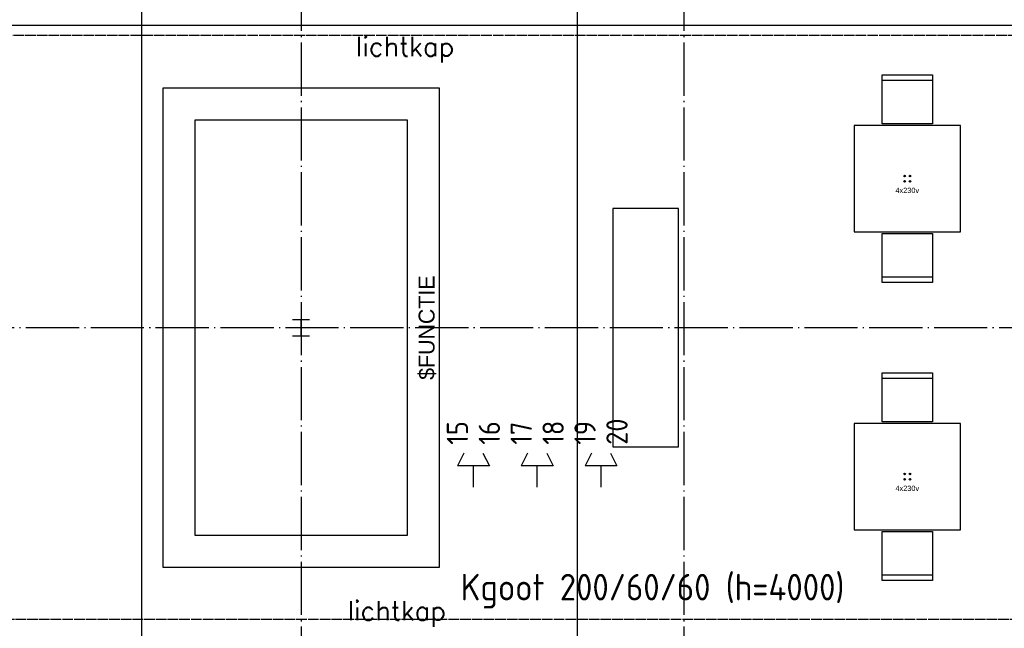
# Model space of a CAD drawing. Extents: x 0 to 1189, y 0 to 841.
# Tile 11 of 27: x 382 to 474, y 358 to 416. Entities that reach past the tile are written whole.
import ezdxf
from ezdxf.enums import TextEntityAlignment as Align

# ---------------------------------------------------------------- set-up
doc = ezdxf.new("R2010")
doc.units = 0
doc.header["$MEASUREMENT"] = 0
doc.linetypes.add('B0304', pattern=[6, 5, -0.5, 0, -0.5])
doc.linetypes.add('E0001', pattern=[1, 1, 0])
doc.layers.get('0').update_dxf_attribs({"linetype": 'CONTINUOUS'})
for name, color, linetype in [('A--L63', 50, 'CONTINUOUS'), ('A--L72', 1, 'CONTINUOUS'), ('A--T63', 1, 'CONTINUOUS'), ('GOTEN', 3, 'CONTINUOUS'), ('LABTAFELS', 7, 'CONTINUOUS'), ('VITELCODERING', 5, 'CONTINUOUS'), ('VITELDATA', 1, 'CONTINUOUS')]:
    doc.layers.add(name, color=color, linetype=linetype)
doc.styles.add('GBB_ISOP', font='b-gbp3.shx')
doc.styles.add('ROMANSCURSIEF', font='romans.shx', dxfattribs={"oblique": 15, "height": 300})
doc.styles.get("Standard").update_dxf_attribs({"font": 'ISO'})

# ---------------------------------------------------------------- blocks, each defined once
blk = doc.blocks.new('$DAT003')
for p, q in [((3.2, 0.9), (2, 1.5)), ((2, -1.5), (2, 1.5)), ((0, 0), (2, 0)), ((3.2, -0.9), (2, -1.5))]:
    blk.add_line(p, q)

msp = doc.modelspace()

# ---------------------------------------------------------------- linework, layer by layer
at = {"color": 8, "linetype": 'B0304'}
for p, q in [((408.244, 773.278), (408.244, 152.37)), ((444.244, 773.278), (444.244, 152.37)), ((156.669, 386.578), (802.258, 386.578))]:
    msp.add_line(p, q, dxfattribs=at)
at = {"color": 8}
for p, q in [((393.244, 555.968), (393.244, 135.968)), ((434.244, 135.968), (434.244, 555.968)), ((395.244, 409.078), (395.244, 364.078)), ((421.244, 409.078), (395.244, 409.078)), ((421.244, 364.078), (421.244, 409.078)), ((418.244, 406.078), (398.244, 406.078)), ((398.244, 406.078), (398.244, 367.078)), ((418.244, 367.078), (418.244, 406.078)), ((398.244, 367.078), (418.244, 367.078)), ((395.244, 364.078), (421.244, 364.078))]:
    msp.add_line(p, q, dxfattribs=at)
at = {"color": 8, "ltscale": 5}
msp.add_line((192.384, 415.018), (670.984, 415.018), dxfattribs=at)
for p, q in [((462.879, 409.828), (467.609, 409.828)), ((467.609, 391.328), (462.879, 391.328)), ((462.879, 381.828), (467.609, 381.828)), ((467.609, 363.328), (462.879, 363.328))]:
    msp.add_line(p, q)
for points in [[(462.879, 405.728), (462.879, 410.328), (467.609, 410.328), (467.609, 405.728)], [(467.609, 395.428), (467.609, 390.828), (462.879, 390.828), (462.879, 395.428)], [(462.879, 377.728), (462.879, 382.328), (467.609, 382.328), (467.609, 377.728)], [(467.609, 367.428), (467.609, 362.828), (462.879, 362.828), (462.879, 367.428)]]:
    msp.add_lwpolyline(points, close=True)
at = {"color": 0, "linetype": 'ByBlock'}
for points in [[(407.444, 387.338), (409.044, 387.338)], [(408.244, 385.818), (408.244, 387.338)], [(407.444, 385.818), (409.044, 385.818)]]:
    msp.add_lwpolyline(points, dxfattribs=at)
at = {"layer": 'A--L63'}
for centre in [(464.994, 400.828), (465.494, 400.828), (464.994, 400.328), (465.494, 400.328), (464.994, 372.828), (464.994, 372.328), (465.494, 372.828), (465.494, 372.328)]:
    msp.add_circle(centre, 0.08, dxfattribs=at)
at = {"layer": 'A--L72', "color": 8}
for p, q in [((470.244, 405.578), (460.244, 405.578)), ((460.244, 405.578), (460.244, 395.578)), ((470.244, 395.578), (470.244, 405.578)), ((460.244, 395.578), (470.244, 395.578)), ((470.244, 377.578), (460.244, 377.578)), ((460.244, 377.578), (460.244, 367.578)), ((470.244, 367.578), (470.244, 377.578)), ((460.244, 367.578), (470.244, 367.578))]:
    msp.add_line(p, q, dxfattribs=at)
at = {"layer": 'GOTEN', "linetype": 'E0001'}
for p, q in [((674.789, 414.018), (199.657, 414.018)), ((659.594, 359.138), (199.657, 359.138))]:
    msp.add_line(p, q, dxfattribs=at)
at = {"layer": 'LABTAFELS', "color": 8}
for p, q in [((437.544, 397.778), (437.544, 375.378)), ((443.744, 397.778), (437.544, 397.778)), ((443.744, 375.378), (443.744, 397.778)), ((437.544, 375.378), (443.744, 375.378))]:
    msp.add_line(p, q, dxfattribs=at)

# ---------------------------------------------------------------- block references
at = {"layer": 'VITELDATA', "rotation": 90}
for p in [(424.445, 371.578), (430.445, 371.578), (436.445, 371.578)]:
    msp.add_blockref('$DAT003', p, dxfattribs=at)

# ---------------------------------------------------------------- texts
at = {"color": 8, "style": 'ROMANSCURSIEF'}
for p in [(413.377, 412.093), (412.597, 359.074)]:
    msp.add_text('lichtkap', height=1.8, dxfattribs=at).set_placement(p)
at = {"color": 8, "style": 'GBB_ISOP'}
msp.add_attdef('$FUNCTIE', text='Docentenpodium', height=1.5, rotation=90, dxfattribs=at).set_placement((421.244, 386.578), align=Align.BOTTOM_CENTER)
at = {"layer": 'A--T63', "style": 'GBB_ISOP'}
for p in [(465.244, 399.078), (465.244, 371.078)]:
    msp.add_text('4x230v', height=0.5, dxfattribs=at).set_placement(p, align=Align.BOTTOM_CENTER)
at = {"layer": 'GOTEN', "color": 4, "linetype": 'E0001'}
msp.add_text('Kgoot 200/60/60 (h=4000)', height=2.5, dxfattribs=at).set_placement((423.245, 360.94))
at = {"layer": 'VITELCODERING'}
for s, p in [('15', (423.945, 375.578)), ('16', (426.945, 375.578)), ('17', (429.945, 375.578)), ('18', (432.945, 375.578)), ('19', (435.945, 375.578)), ('20', (438.945, 375.578))]:
    msp.add_text(s, height=2, rotation=90, dxfattribs=at).set_placement(p)

doc.saveas('drawing.dxf')
